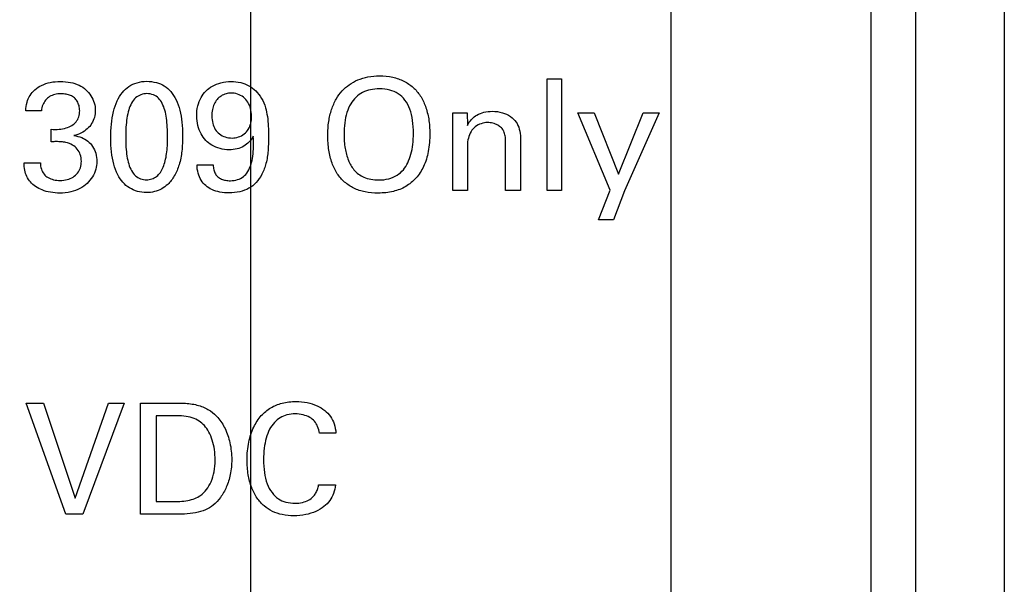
# Model space of a CAD drawing. Header units: inches. Extents: x 0 to 22, y 0 to 17.
# Tile 8 of 47: x 5.206 to 5.649, y 7.28 to 7.534. Entities that reach past the tile are written whole.
import ezdxf

# ---------------------------------------------------------------- set-up
doc = ezdxf.new("R2010")
doc.units = ezdxf.units.IN
doc.header["$LTSCALE"] = 1.21
doc.header["$MEASUREMENT"] = 0
doc.layers.get('0').update_dxf_attribs({"linetype": 'CONTINUOUS'})
doc.layers.add('03___PRT_ALL_CURVES', color=7, linetype='CONTINUOUS')
doc.layers.add('DIMENSIONS', color=7, linetype='CONTINUOUS')
doc.styles.get("Standard").update_dxf_attribs({"font": 'txt', "width": 0.8})
doc.dimstyles.new('DIMSTYLE_1', dxfattribs={"dimtxt": 0.125, "dimasz": 0.18, "dimexe": 0.125, "dimexo": 0.0625, "dimgap": 0.03125, "dimtad": 0, "dimtih": 1, "dimtoh": 1, "dimzin": 4, "dimdsep": 46, "dimtxsty": 'STANDARD', "dimblk": '_FILLED', "dimblk1": '_FILLED', "dimblk2": '_FILLED', "dimcen": 0.09, "dimadec": 0, "dimazin": 0, "dimtp": 0.001, "dimtm": 0.001, "dimtfac": 1, "dimtofl": 0, "dimtmove": 0, "dimatfit": 3, "dimldrblk": '_FILLED', "dimfxl": 1, "dimtolj": 1, "dimtzin": 4, "dimarcsym": 0})
doc.dimstyles.new('DIMSTYLE_2', dxfattribs={"dimtxt": 0.125, "dimasz": 0.18, "dimexe": 0.125, "dimexo": 0.0625, "dimgap": 0.03125, "dimtad": 0, "dimtih": 1, "dimtoh": 1, "dimzin": 4, "dimdsep": 46, "dimtxsty": 'STANDARD', "dimblk": '_FILLED', "dimblk1": '_FILLED', "dimblk2": '_FILLED', "dimcen": 0.09, "dimadec": 0, "dimazin": 0, "dimtfac": 1, "dimtofl": 0, "dimtmove": 0, "dimatfit": 3, "dimldrblk": '_FILLED', "dimfxl": 1, "dimtolj": 1, "dimtzin": 4, "dimarcsym": 0})

# ---------------------------------------------------------------- blocks, each defined once
blk = doc.blocks.new('*D0')
at = {"layer": 'DIMENSIONS', "color": 2, "linetype": 'CONTINUOUS'}
blk.add_line((4.8760726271, 6.8381774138), (4.8760726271, 6.1903742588), dxfattribs=at)
at = {"layer": 'DIMENSIONS', "color": 2, "linetype": 'CONTINUOUS', "insert": (4.8135726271, 6.1278742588), "char_height": 0.125, "width": 0.825, "attachment_point": 3, "rotation": 90, "line_spacing_factor": 0.9}
blk.add_mtext('.43{\\Ftxt.shx;\\W1.000000;\\H0.125000; }[11]', dxfattribs=at)
blk = doc.blocks.new('_FILLED')
at = {"color": 0, "linetype": 'BYBLOCK'}
blk.add_solid([(0, 0), (-1, 0.1736111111), (-1, -0.1736111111)], dxfattribs=at)
blk = doc.blocks.new('*D1')
at = {"layer": 'DIMENSIONS', "color": 2, "linetype": 'CONTINUOUS'}
blk.add_line((5.3100726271, 8.249849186), (5.3100726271, 6.1903742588), dxfattribs=at)
at = {"layer": 'DIMENSIONS', "color": 2, "linetype": 'CONTINUOUS', "insert": (5.2475726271, 6.1278742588), "char_height": 0.125, "width": 1.025, "attachment_point": 3, "rotation": 90, "line_spacing_factor": 0.9}
blk.add_mtext('4X .00{\\Ftxt.shx;\\W1.000000;\\H0.125000; }[0]', dxfattribs=at)
blk = doc.blocks.new('*D3')
at = {"layer": 'DIMENSIONS', "color": 2, "linetype": 'CONTINUOUS'}
for p, q in [((4.9510726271, 7.7471548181), (4.9510726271, 6.4461025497)), ((4.9510726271, 6.4461025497), (5.0559681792, 6.304817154)), ((5.0559681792, 6.304817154), (5.0559681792, 6.1903742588))]:
    blk.add_line(p, q, dxfattribs=at)
at = {"layer": 'DIMENSIONS', "color": 2, "linetype": 'CONTINUOUS', "insert": (4.9934681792, 6.1278742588), "char_height": 0.125, "width": 0.925, "attachment_point": 3, "rotation": 90, "line_spacing_factor": 0.9}
blk.add_mtext('.36{\\Ftxt.shx;\\W1.000000;\\H0.125000; }[9.1]', dxfattribs=at)
blk = doc.blocks.new('*D4')
at = {"layer": 'DIMENSIONS', "color": 2, "linetype": 'CONTINUOUS'}
blk.add_line((5.4990726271, 7.7247499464), (5.4990726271, 6.1903742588), dxfattribs=at)
at = {"layer": 'DIMENSIONS', "color": 2, "linetype": 'CONTINUOUS', "insert": (5.4365726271, 6.1278742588), "char_height": 0.125, "width": 0.925, "attachment_point": 3, "rotation": 90, "line_spacing_factor": 0.9}
blk.add_mtext('.19{\\Ftxt.shx;\\W1.000000;\\H0.125000; }[4.8]', dxfattribs=at)
blk = doc.blocks.new('*D9')
at = {"layer": 'DIMENSIONS', "color": 2, "linetype": 'CONTINUOUS'}
blk.add_line((5.2065704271, 6.8623418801), (4.1963425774, 6.8623418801), dxfattribs=at)
at = {"layer": 'DIMENSIONS', "color": 2, "linetype": 'CONTINUOUS', "insert": (4.1338425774, 6.9248418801), "char_height": 0.125, "width": 1.125, "attachment_point": 3, "line_spacing_factor": 0.9}
blk.add_mtext('1.76{\\Ftxt.shx;\\W1.000000;\\H0.125000; }[44.7]', dxfattribs=at)

msp = doc.modelspace()

# ---------------------------------------------------------------- linework, layer by layer
at = {"color": 7, "linetype": 'CONTINUOUS'}
for p, q in [((5.6490726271, 7.8141736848), (5.6490726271, 6.8984557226)), ((5.6090726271, 7.755700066), (5.6090726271, 6.867548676)), ((5.5890726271, 7.7033418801), (5.5890726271, 6.9384906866))]:
    msp.add_line(p, q, dxfattribs=at)
at = {"layer": '03___PRT_ALL_CURVES', "color": 40, "linetype": 'CONTINUOUS'}
for p, q in [((5.4434420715, 7.507480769), (5.449974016, 7.507480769)), ((5.4434420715, 7.4573641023), (5.4434420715, 7.507480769)), ((5.449974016, 7.507480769), (5.449974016, 7.4573641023)), ((5.216011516, 7.4932252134), (5.2089934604, 7.4932252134)), ((5.4010170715, 7.4922627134), (5.4075476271, 7.4922627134)), ((5.4010837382, 7.4882335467), (5.4010170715, 7.4922627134)), ((5.4010837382, 7.4573641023), (5.4010837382, 7.4882335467)), ((5.4075476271, 7.4922627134), (5.4076156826, 7.4866335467)), ((5.4573248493, 7.4922627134), (5.464696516, 7.4922627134)), ((5.4718512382, 7.4574988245), (5.4573248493, 7.4922627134)), ((5.464696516, 7.4922627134), (5.4756083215, 7.4647279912)), ((5.4756083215, 7.4647279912), (5.486730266, 7.4922627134)), ((5.4938170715, 7.4922627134), (5.4783141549, 7.4571599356)), ((5.486730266, 7.4922627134), (5.4938170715, 7.4922627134)), ((5.2203934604, 7.4792543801), (5.2203934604, 7.4848974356)), ((5.424786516, 7.4573641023), (5.424786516, 7.4795391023)), ((5.4314601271, 7.4810724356), (5.4314601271, 7.4573641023)), ((5.4076156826, 7.4774516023), (5.4076156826, 7.4573641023)), ((5.2082267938, 7.4697335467), (5.215599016, 7.4697335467)), ((5.2860129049, 7.4688377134), (5.2933101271, 7.4688377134)), ((5.4076156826, 7.4573641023), (5.4010837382, 7.4573641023)), ((5.4314601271, 7.4573641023), (5.424786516, 7.4573641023)), ((5.449974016, 7.4573641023), (5.4434420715, 7.4573641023)), ((5.4665683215, 7.4441529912), (5.4718512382, 7.4574988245)), ((5.4783141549, 7.4571599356), (5.4733092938, 7.4441529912)), ((5.4733092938, 7.4441529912), (5.4665683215, 7.4441529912)), ((5.2092031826, 7.3617882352), (5.2169212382, 7.3617882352)), ((5.2270726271, 7.311871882), (5.2092031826, 7.3617882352)), ((5.2169212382, 7.3617882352), (5.2311754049, 7.3191131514)), ((5.2311754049, 7.3191131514), (5.2461906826, 7.3617882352)), ((5.2532101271, 7.3617882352), (5.2347156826, 7.311871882)), ((5.2461906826, 7.3617882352), (5.2532101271, 7.3617882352)), ((5.2606698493, 7.311871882), (5.2606698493, 7.3617882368)), ((5.2606698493, 7.3617882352), (5.2751962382, 7.3617882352)), ((5.2759629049, 7.3560426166), (5.2676212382, 7.3560426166)), ((5.2676212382, 7.3560426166), (5.2676212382, 7.3175234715)), ((5.3484851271, 7.3482870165), (5.3410462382, 7.3482870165)), ((5.3407004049, 7.3249850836), (5.3483434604, 7.3249850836)), ((5.2676212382, 7.317523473), (5.2744295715, 7.317523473)), ((5.2347156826, 7.311871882), (5.2270726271, 7.311871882)), ((5.2747823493, 7.311871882), (5.2606698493, 7.311871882))]:
    msp.add_line(p, q, dxfattribs=at)
for points, knots in [([(5.2089934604, 7.4932252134), (5.2090382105, 7.4944972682), (5.2093724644, 7.4969057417), (5.2107596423, 7.5001838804), (5.2130572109, 7.5028279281), (5.2161988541, 7.5048242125), (5.2201317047, 7.5061154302), (5.2230364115, 7.506368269), (5.2245642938, 7.506368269)], [0, 0, 0, 0, 0.1672204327, 0.3160038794, 0.4611996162, 0.6202371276, 0.7992734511, 1, 1, 1, 1]), ([(5.2245642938, 7.506368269), (5.2260927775, 7.506368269), (5.2289942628, 7.5060948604), (5.2329423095, 7.5048565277), (5.2361435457, 7.5028108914), (5.2384639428, 7.5000250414), (5.2399211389, 7.4968162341), (5.2402767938, 7.4944933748), (5.2402767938, 7.4933738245)], [0, 0, 0, 0, 0.2014792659, 0.3811963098, 0.5406690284, 0.6951225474, 0.8524248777, 1, 1, 1, 1]), ([(5.247261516, 7.480855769), (5.247261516, 7.482962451), (5.2474190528, 7.4869704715), (5.2482916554, 7.4926234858), (5.2498941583, 7.4974900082), (5.2521699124, 7.5014593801), (5.2552806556, 7.5043482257), (5.2591169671, 7.5060237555), (5.2619271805, 7.5064363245), (5.2633892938, 7.5064363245)], [0, 0, 0, 0, 0.1859160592, 0.3534184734, 0.5031059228, 0.6358207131, 0.7529650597, 0.8709675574, 1, 1, 1, 1]), ([(5.2633892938, 7.5064363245), (5.2648526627, 7.5064363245), (5.2676117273, 7.5060784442), (5.2713951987, 7.5045318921), (5.2744660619, 7.5018250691), (5.2768200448, 7.4980697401), (5.2784464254, 7.4933696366), (5.2793472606, 7.4878981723), (5.2795156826, 7.484011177), (5.2795156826, 7.481968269)], [0, 0, 0, 0, 0.1328610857, 0.249415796, 0.3658749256, 0.4981871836, 0.6474680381, 0.8145218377, 1, 1, 1, 1]), ([(5.2858698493, 7.4908654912), (5.2858698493, 7.4923809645), (5.2861383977, 7.4952643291), (5.2875928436, 7.4991198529), (5.2898679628, 7.5021993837), (5.2929755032, 7.5044900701), (5.2968562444, 7.5060105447), (5.2997757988, 7.506368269), (5.301299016, 7.506368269)], [0, 0, 0, 0, 0.1848866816, 0.3493656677, 0.4966394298, 0.6456501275, 0.8141685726, 1, 1, 1, 1]), ([(5.301299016, 7.506368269), (5.3027660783, 7.506368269), (5.3055474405, 7.506064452), (5.3093962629, 7.5046488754), (5.3126278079, 7.5021822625), (5.3152014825, 7.4987668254), (5.3163816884, 7.4960236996), (5.3168017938, 7.4945543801)], [0, 0, 0, 0, 0.2094963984, 0.3954270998, 0.5786371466, 0.7817734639, 1, 1, 1, 1]), ([(5.3512934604, 7.5021224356), (5.3522457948, 7.5031528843), (5.3544440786, 7.5050550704), (5.3583852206, 7.5072181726), (5.3630024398, 7.5085974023), (5.3663205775, 7.5088779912), (5.3680434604, 7.5088779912)], [0, 0, 0, 0, 0.2267873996, 0.4656587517, 0.7215304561, 1, 1, 1, 1]), ([(5.3680434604, 7.5088779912), (5.3700506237, 7.5088779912), (5.3738592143, 7.5085437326), (5.3790627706, 7.5067426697), (5.3833157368, 7.503854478), (5.3866540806, 7.4999802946), (5.3889691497, 7.495089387), (5.3904098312, 7.4893212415), (5.3907087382, 7.485143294), (5.3907087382, 7.4829446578)], [0, 0, 0, 0, 0.1543214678, 0.2912094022, 0.4188032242, 0.5451445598, 0.679656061, 0.8309570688, 1, 1, 1, 1]), ([(5.301299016, 7.5011599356), (5.3005489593, 7.5011599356), (5.298986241, 7.5009086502), (5.2968074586, 7.4999126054), (5.2949107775, 7.4983271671), (5.2935497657, 7.4961838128), (5.2928234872, 7.4936048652), (5.292686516, 7.4917646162), (5.292686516, 7.4907974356)], [0, 0, 0, 0, 0.1493284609, 0.3100319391, 0.4718679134, 0.634585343, 0.8074444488, 1, 1, 1, 1]), ([(5.310549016, 7.4907293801), (5.310549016, 7.4919114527), (5.3102600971, 7.4941441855), (5.3090320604, 7.4971483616), (5.3069571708, 7.4994193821), (5.3042890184, 7.5008156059), (5.3022912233, 7.5011599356), (5.301299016, 7.5011599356)], [0, 0, 0, 0, 0.2280154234, 0.4289400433, 0.6167039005, 0.8086085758, 1, 1, 1, 1]), ([(5.3448309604, 7.4821029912), (5.3448309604, 7.4841879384), (5.3450768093, 7.4881622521), (5.3463530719, 7.4936984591), (5.3483827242, 7.4983872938), (5.3502638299, 7.5010165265), (5.3512934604, 7.5021224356)], [0, 0, 0, 0, 0.2910241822, 0.5534305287, 0.7890869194, 1, 1, 1, 1]), ([(5.368111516, 7.5030321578), (5.366726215, 7.5030321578), (5.3640938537, 7.5028090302), (5.3604245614, 7.5015741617), (5.357359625, 7.4993637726), (5.3549012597, 7.4962632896), (5.3532407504, 7.4922704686), (5.3523035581, 7.4876034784), (5.3521267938, 7.4842714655), (5.3521267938, 7.4825238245)], [0, 0, 0, 0, 0.1406011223, 0.2659656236, 0.3880589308, 0.5188480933, 0.6624179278, 0.8226231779, 1, 1, 1, 1]), ([(5.383336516, 7.4830113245), (5.383336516, 7.4849695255), (5.3831250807, 7.4886713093), (5.3819870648, 7.4938188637), (5.3798009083, 7.4980288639), (5.3766137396, 7.5010522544), (5.3725779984, 7.5027557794), (5.3696489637, 7.5030321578), (5.368111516, 7.5030321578)], [0, 0, 0, 0, 0.2053541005, 0.3876180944, 0.5489759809, 0.695360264, 0.8387697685, 1, 1, 1, 1]), ([(5.224774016, 7.5008071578), (5.223845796, 7.5008071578), (5.222078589, 7.5006341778), (5.2196747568, 7.4996868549), (5.2178045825, 7.4980313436), (5.2165527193, 7.4958126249), (5.2161056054, 7.4941158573), (5.216011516, 7.4932252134)], [0, 0, 0, 0, 0.2173519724, 0.4112833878, 0.5950694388, 0.790286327, 1, 1, 1, 1]), ([(5.2332517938, 7.4932252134), (5.2332517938, 7.4939899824), (5.2330401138, 7.4954724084), (5.232231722, 7.4974803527), (5.2309269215, 7.4990919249), (5.2291566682, 7.5001613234), (5.2270549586, 7.5007056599), (5.22555852, 7.5008071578), (5.224774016, 7.5008071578)], [0, 0, 0, 0, 0.1781145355, 0.3441975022, 0.498871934, 0.6522180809, 0.8172891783, 1, 1, 1, 1]), ([(5.2634573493, 7.5008752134), (5.262553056, 7.5008752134), (5.2607197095, 7.5005298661), (5.2582239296, 7.4991013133), (5.2563791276, 7.4966143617), (5.2551868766, 7.4934561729), (5.25440154, 7.4897741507), (5.2540023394, 7.4856337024), (5.2539351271, 7.4827289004), (5.2539351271, 7.4812085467)], [0, 0, 0, 0, 0.1118503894, 0.2257241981, 0.3474914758, 0.4862571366, 0.6408220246, 0.811950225, 1, 1, 1, 1]), ([(5.2727754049, 7.481343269), (5.2727754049, 7.4828387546), (5.2727023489, 7.4856907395), (5.2723561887, 7.4897517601), (5.2716629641, 7.4933664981), (5.2705262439, 7.4964436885), (5.2688592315, 7.4989645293), (5.2663712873, 7.5005350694), (5.2644447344, 7.5008752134), (5.2634573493, 7.5008752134)], [0, 0, 0, 0, 0.1863909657, 0.3553682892, 0.5076088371, 0.643525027, 0.7625675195, 0.8769365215, 1, 1, 1, 1]), ([(5.2203934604, 7.4848974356), (5.2215824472, 7.484793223), (5.2238564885, 7.4847768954), (5.2270501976, 7.4852952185), (5.2297272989, 7.4864043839), (5.2317822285, 7.4881314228), (5.2330170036, 7.4905012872), (5.2332517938, 7.49228903), (5.2332517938, 7.4932252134)], [0, 0, 0, 0, 0.2048306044, 0.3882983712, 0.5519066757, 0.6964203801, 0.8393365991, 1, 1, 1, 1]), ([(5.2402767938, 7.4933738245), (5.2402767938, 7.492313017), (5.2399981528, 7.4902192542), (5.2387631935, 7.4873385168), (5.2367325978, 7.4849101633), (5.2339777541, 7.4830764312), (5.2318283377, 7.4822924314), (5.2306809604, 7.4820349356)], [0, 0, 0, 0, 0.1980469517, 0.3887757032, 0.5778295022, 0.7804628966, 1, 1, 1, 1]), ([(5.3168017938, 7.4945543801), (5.3171739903, 7.4932516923), (5.3177450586, 7.4904947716), (5.3181430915, 7.4861611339), (5.3181920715, 7.4831683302), (5.3181920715, 7.4816279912)], [0, 0, 0, 0, 0.3117162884, 0.6455984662, 1, 1, 1, 1]), ([(5.4076156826, 7.4866335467), (5.408123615, 7.4875968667), (5.4093076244, 7.4894042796), (5.4118946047, 7.4914701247), (5.4151493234, 7.492682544), (5.4175459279, 7.4929543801), (5.418811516, 7.4929543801)], [0, 0, 0, 0, 0.2410266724, 0.4717069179, 0.7198963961, 1, 1, 1, 1]), ([(5.418811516, 7.4929543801), (5.4203432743, 7.4929543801), (5.4232326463, 7.4925886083), (5.4269525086, 7.4908596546), (5.4296581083, 7.488266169), (5.4311934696, 7.4848752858), (5.4314601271, 7.4823821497), (5.4314601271, 7.4810724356)], [0, 0, 0, 0, 0.2353110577, 0.4399391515, 0.6202680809, 0.7987997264, 1, 1, 1, 1]), ([(5.3005392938, 7.4756474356), (5.299137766, 7.4756474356), (5.2964052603, 7.4760031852), (5.2927603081, 7.4774958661), (5.2897951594, 7.4797602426), (5.2876420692, 7.4828276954), (5.286224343, 7.4865875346), (5.2858698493, 7.4893998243), (5.2858698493, 7.4908654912)], [0, 0, 0, 0, 0.17781844, 0.3448795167, 0.4945444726, 0.6446679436, 0.8140439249, 1, 1, 1, 1]), ([(5.292686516, 7.4907974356), (5.292686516, 7.4896906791), (5.2929431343, 7.4875987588), (5.2940691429, 7.4847681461), (5.2960460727, 7.482597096), (5.2987151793, 7.481256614), (5.300743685, 7.4809238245), (5.301786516, 7.4809238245)], [0, 0, 0, 0, 0.2205634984, 0.4152506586, 0.5978909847, 0.7921761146, 1, 1, 1, 1]), ([(5.301786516, 7.4809238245), (5.3027520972, 7.4809238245), (5.3047008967, 7.4812727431), (5.3072832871, 7.4826054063), (5.3092462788, 7.4847687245), (5.3103258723, 7.4875832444), (5.310549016, 7.4896412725), (5.310549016, 7.4907293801)], [0, 0, 0, 0, 0.1967856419, 0.3957066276, 0.5823066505, 0.7782434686, 1, 1, 1, 1]), ([(5.4167226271, 7.487880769), (5.415727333, 7.487880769), (5.4137318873, 7.4875347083), (5.4110785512, 7.486129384), (5.4090446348, 7.4838451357), (5.4078810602, 7.4808405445), (5.4076156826, 7.4786245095), (5.4076156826, 7.4774516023)], [0, 0, 0, 0, 0.1929593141, 0.3846983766, 0.5719039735, 0.7726065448, 1, 1, 1, 1]), ([(5.4229073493, 7.4855210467), (5.4224091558, 7.4859989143), (5.4212035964, 7.4868531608), (5.4190851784, 7.4876708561), (5.4175177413, 7.487880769), (5.4167226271, 7.487880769)], [0, 0, 0, 0, 0.3065238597, 0.6469488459, 1, 1, 1, 1]), ([(5.424786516, 7.4795391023), (5.424786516, 7.4803320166), (5.4246796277, 7.4818410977), (5.4241043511, 7.4839182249), (5.423354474, 7.4850743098), (5.4229073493, 7.4855210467)], [0, 0, 0, 0, 0.3711216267, 0.7041678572, 1, 1, 1, 1]), ([(5.2270656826, 7.4789154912), (5.226368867, 7.4790516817), (5.2249237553, 7.4792564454), (5.2226900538, 7.4793371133), (5.22116871, 7.4792804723), (5.2203934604, 7.4792543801)], [0, 0, 0, 0, 0.318098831, 0.6524709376, 1, 1, 1, 1]), ([(5.2306809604, 7.4820349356), (5.2318704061, 7.4818671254), (5.234093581, 7.4813120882), (5.2370212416, 7.4796530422), (5.2392106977, 7.477172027), (5.2406488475, 7.4740034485), (5.2409684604, 7.4716010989), (5.2409684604, 7.4703571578)], [0, 0, 0, 0, 0.2107932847, 0.3975908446, 0.5815683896, 0.7817108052, 1, 1, 1, 1]), ([(5.2503879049, 7.4643891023), (5.2496282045, 7.4659091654), (5.2483790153, 7.4692910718), (5.2473964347, 7.4748603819), (5.247261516, 7.4788007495), (5.247261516, 7.480855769)], [0, 0, 0, 0, 0.301678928, 0.6351770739, 1, 1, 1, 1]), ([(5.2539351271, 7.4812085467), (5.2539351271, 7.479735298), (5.2540188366, 7.4769223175), (5.2544090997, 7.4729150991), (5.2551842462, 7.4693541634), (5.2563929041, 7.4663233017), (5.2581536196, 7.4639125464), (5.260589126, 7.4624797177), (5.2624070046, 7.4621654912), (5.2633212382, 7.4621654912)], [0, 0, 0, 0, 0.1874180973, 0.357767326, 0.5115742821, 0.6494108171, 0.7707150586, 0.8836965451, 1, 1, 1, 1]), ([(5.2633212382, 7.4621654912), (5.2641224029, 7.4621654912), (5.2657397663, 7.4624436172), (5.267939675, 7.4635684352), (5.2696984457, 7.4654432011), (5.2709159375, 7.4678904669), (5.2718038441, 7.4707457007), (5.2723922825, 7.4739805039), (5.2727151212, 7.4775522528), (5.2727754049, 7.4800449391), (5.2727754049, 7.481343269)], [0, 0, 0, 0, 0.1013596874, 0.2037047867, 0.3073743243, 0.4206085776, 0.5466738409, 0.6847475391, 0.835741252, 1, 1, 1, 1]), ([(5.2795156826, 7.481968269), (5.2795156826, 7.479652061), (5.2793673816, 7.4752548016), (5.2782096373, 7.4691081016), (5.2761206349, 7.4639632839), (5.2740141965, 7.4611721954), (5.2728420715, 7.4600766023)], [0, 0, 0, 0, 0.2959608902, 0.5608433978, 0.794988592, 1, 1, 1, 1]), ([(5.3181920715, 7.4816279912), (5.3181920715, 7.479494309), (5.3181022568, 7.4754239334), (5.317260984, 7.469665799), (5.3154667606, 7.4647612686), (5.312853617, 7.460869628), (5.3093957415, 7.458127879), (5.3051685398, 7.4565912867), (5.3020988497, 7.4562516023), (5.3004712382, 7.4562516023)], [0, 0, 0, 0, 0.181514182, 0.3460282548, 0.4926718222, 0.6221896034, 0.7398302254, 0.8615376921, 1, 1, 1, 1]), ([(5.3113087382, 7.4816960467), (5.3108219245, 7.4807728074), (5.3095790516, 7.4790683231), (5.307091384, 7.477087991), (5.3039879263, 7.475888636), (5.301728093, 7.4756474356), (5.3005392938, 7.4756474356)], [0, 0, 0, 0, 0.2412502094, 0.4805644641, 0.7252163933, 1, 1, 1, 1]), ([(5.3010267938, 7.4617446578), (5.302113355, 7.4617446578), (5.3041876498, 7.4620620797), (5.307003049, 7.4634313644), (5.3090836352, 7.465860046), (5.3104336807, 7.4690458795), (5.31121911, 7.4728383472), (5.3114522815, 7.4771249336), (5.3113824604, 7.4801258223), (5.3113087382, 7.4816960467)], [0, 0, 0, 0, 0.1279443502, 0.2430576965, 0.360994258, 0.4956057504, 0.646703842, 0.8148998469, 1, 1, 1, 1]), ([(5.3674879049, 7.4561835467), (5.3655056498, 7.4561835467), (5.3617413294, 7.4564585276), (5.356536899, 7.4581407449), (5.3522480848, 7.4609881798), (5.3488458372, 7.4648602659), (5.3464836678, 7.4698011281), (5.3450797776, 7.4756520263), (5.3448309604, 7.4798796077), (5.3448309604, 7.4821029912)], [0, 0, 0, 0, 0.1518715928, 0.2869432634, 0.4143246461, 0.541639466, 0.6770235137, 0.8296542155, 1, 1, 1, 1]), ([(5.3521267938, 7.4825238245), (5.3521267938, 7.4804300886), (5.3523961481, 7.4764696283), (5.3538153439, 7.4710349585), (5.3555523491, 7.4679478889), (5.3565767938, 7.4666821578)], [0, 0, 0, 0, 0.3754087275, 0.7080332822, 1, 1, 1, 1]), ([(5.3907087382, 7.4829446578), (5.3907087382, 7.4802457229), (5.3903246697, 7.4751678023), (5.3882874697, 7.4682483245), (5.3847792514, 7.4627903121), (5.3800388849, 7.4588756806), (5.3741161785, 7.4565720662), (5.3697778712, 7.4561835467), (5.3674879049, 7.4561835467)], [0, 0, 0, 0, 0.2014394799, 0.3777648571, 0.5328175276, 0.6785246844, 0.8290845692, 1, 1, 1, 1]), ([(5.3788198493, 7.4666821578), (5.3795942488, 7.4676266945), (5.3809473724, 7.4698574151), (5.3823509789, 7.4737154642), (5.3831840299, 7.4781814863), (5.383336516, 7.4813518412), (5.383336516, 7.4830113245)], [0, 0, 0, 0, 0.2125436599, 0.4491222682, 0.7112251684, 1, 1, 1, 1]), ([(5.2340170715, 7.4704391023), (5.2340170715, 7.4714715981), (5.2336921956, 7.473452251), (5.2323074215, 7.4760673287), (5.2299996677, 7.4779669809), (5.2281037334, 7.4786895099), (5.2270656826, 7.4789154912)], [0, 0, 0, 0, 0.2608385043, 0.4970460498, 0.7316159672, 1, 1, 1, 1]), ([(5.2409684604, 7.4703571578), (5.2409684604, 7.4691964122), (5.2406054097, 7.4667734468), (5.2391084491, 7.4633792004), (5.2366883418, 7.4603615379), (5.2333195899, 7.4580361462), (5.2290922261, 7.456539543), (5.2259467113, 7.4561835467), (5.224286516, 7.4561835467)], [0, 0, 0, 0, 0.1430722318, 0.2974899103, 0.4523678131, 0.6137967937, 0.7953661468, 1, 1, 1, 1]), ([(5.2244281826, 7.461880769), (5.2255064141, 7.461880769), (5.2275447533, 7.4621353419), (5.2303046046, 7.4632118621), (5.2324079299, 7.465091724), (5.2337068, 7.4675889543), (5.2340170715, 7.469478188), (5.2340170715, 7.4704391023)], [0, 0, 0, 0, 0.2248224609, 0.4236348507, 0.6086338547, 0.7996394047, 1, 1, 1, 1]), ([(5.2110823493, 7.4611891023), (5.2104273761, 7.4619259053), (5.2093041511, 7.4635924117), (5.2084333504, 7.466565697), (5.2082674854, 7.4686446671), (5.2082267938, 7.4697335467)], [0, 0, 0, 0, 0.3217703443, 0.6443480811, 1, 1, 1, 1]), ([(5.215599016, 7.4697335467), (5.2155852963, 7.4688092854), (5.2158610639, 7.4670183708), (5.2170520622, 7.4646663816), (5.2190184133, 7.4629592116), (5.2215797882, 7.4620680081), (5.2234437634, 7.461880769), (5.2244281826, 7.461880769)], [0, 0, 0, 0, 0.2079571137, 0.3995312, 0.5817132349, 0.7785318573, 1, 1, 1, 1]), ([(5.3004712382, 7.4562516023), (5.299075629, 7.4562516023), (5.2964198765, 7.4564540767), (5.2927904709, 7.4575476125), (5.2898555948, 7.459385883), (5.2876943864, 7.4619372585), (5.286318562, 7.4651593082), (5.2860472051, 7.4675700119), (5.2860129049, 7.4688377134)], [0, 0, 0, 0, 0.1936459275, 0.3670591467, 0.5209823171, 0.6673754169, 0.8240373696, 1, 1, 1, 1]), ([(5.2933101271, 7.4688377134), (5.2933101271, 7.4681063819), (5.2934762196, 7.4667156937), (5.2941927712, 7.4648369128), (5.2953737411, 7.4633475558), (5.2970066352, 7.4623857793), (5.2989283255, 7.4618618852), (5.3003050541, 7.4617446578), (5.3010267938, 7.4617446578)], [0, 0, 0, 0, 0.1843510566, 0.3489777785, 0.5012956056, 0.6537425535, 0.8180668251, 1, 1, 1, 1]), ([(5.3565767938, 7.4666821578), (5.3571577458, 7.4659569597), (5.3585290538, 7.464616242), (5.3611430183, 7.4631591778), (5.3642579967, 7.4622740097), (5.366515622, 7.4620835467), (5.3676976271, 7.4620835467)], [0, 0, 0, 0, 0.2242131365, 0.4568020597, 0.7147865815, 1, 1, 1, 1]), ([(5.3676976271, 7.4620835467), (5.3692222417, 7.4620835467), (5.3721422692, 7.4623540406), (5.3760095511, 7.4639930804), (5.3780220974, 7.4657304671), (5.3788198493, 7.4666821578)], [0, 0, 0, 0, 0.3687598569, 0.6996392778, 1, 1, 1, 1]), ([(5.2632531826, 7.4563877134), (5.2618941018, 7.4563877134), (5.2592231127, 7.4567564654), (5.255543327, 7.4583448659), (5.2524948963, 7.460942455), (5.2509867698, 7.4631722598), (5.2503879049, 7.4643891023)], [0, 0, 0, 0, 0.255863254, 0.5004125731, 0.7446744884, 1, 1, 1, 1]), ([(5.224286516, 7.4561835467), (5.22287577, 7.4561835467), (5.2201867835, 7.4563916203), (5.2164809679, 7.4574139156), (5.213404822, 7.4589854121), (5.2117476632, 7.4604159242), (5.2110823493, 7.4611891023)], [0, 0, 0, 0, 0.291485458, 0.553777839, 0.789244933, 1, 1, 1, 1]), ([(5.2728420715, 7.4600766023), (5.2720277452, 7.4593107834), (5.2701476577, 7.4579569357), (5.2668562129, 7.4566748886), (5.2644638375, 7.4563877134), (5.2632531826, 7.4563877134)], [0, 0, 0, 0, 0.3195606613, 0.6539115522, 1, 1, 1, 1]), ([(5.2751962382, 7.3617882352), (5.277349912, 7.3617882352), (5.2814558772, 7.3618277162), (5.2872485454, 7.3608100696), (5.2919645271, 7.3585433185), (5.2944482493, 7.3564163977), (5.2954254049, 7.3552716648)], [0, 0, 0, 0, 0.2938596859, 0.5596614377, 0.7942250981, 1, 1, 1, 1]), ([(5.3085142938, 7.3362448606), (5.3085142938, 7.3389368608), (5.3089940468, 7.3440002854), (5.3111287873, 7.3508477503), (5.3145607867, 7.356169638), (5.3190115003, 7.3599237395), (5.3244446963, 7.3620748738), (5.3283939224, 7.3624917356), (5.3304795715, 7.3624917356)], [0, 0, 0, 0, 0.2098826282, 0.3934197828, 0.5532305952, 0.6956023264, 0.8382487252, 1, 1, 1, 1]), ([(5.3304795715, 7.3624917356), (5.3321958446, 7.3624917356), (5.3354571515, 7.3622152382), (5.3398978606, 7.3608415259), (5.3434692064, 7.3586844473), (5.3461382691, 7.3558447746), (5.3478776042, 7.352315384), (5.3483734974, 7.3496814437), (5.3484851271, 7.3482870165)], [0, 0, 0, 0, 0.20182184, 0.3819632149, 0.5420776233, 0.6874339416, 0.8348296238, 1, 1, 1, 1]), ([(5.2893087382, 7.3516777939), (5.2886189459, 7.3524377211), (5.2869222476, 7.3538364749), (5.2837809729, 7.3553294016), (5.2800079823, 7.3560263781), (5.2773487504, 7.3560426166), (5.2759629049, 7.3560426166)], [0, 0, 0, 0, 0.2129404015, 0.4501625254, 0.7130589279, 1, 1, 1, 1]), ([(5.2954254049, 7.3552716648), (5.2967050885, 7.3537786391), (5.2989733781, 7.3501714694), (5.3011023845, 7.3437183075), (5.3016101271, 7.3389224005), (5.3016101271, 7.3363788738)], [0, 0, 0, 0, 0.2909741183, 0.6223958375, 1, 1, 1, 1]), ([(5.3302017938, 7.3569478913), (5.3289445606, 7.3569478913), (5.3265636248, 7.3566667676), (5.3232867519, 7.3553638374), (5.320585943, 7.3530959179), (5.318463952, 7.3499381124), (5.3169756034, 7.3459627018), (5.3161223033, 7.3413322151), (5.3159476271, 7.3380398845), (5.3159476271, 7.3363125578)], [0, 0, 0, 0, 0.1330874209, 0.2507621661, 0.3683495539, 0.5011355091, 0.6501677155, 0.8161822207, 1, 1, 1, 1]), ([(5.3410462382, 7.3482870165), (5.3408842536, 7.3492952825), (5.3404431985, 7.3511880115), (5.3389999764, 7.3537177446), (5.3366654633, 7.3555188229), (5.3336668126, 7.3566628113), (5.3314016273, 7.3569478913), (5.3302017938, 7.3569478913)], [0, 0, 0, 0, 0.2004495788, 0.3782113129, 0.5590828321, 0.7654241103, 1, 1, 1, 1]), ([(5.2941781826, 7.3361094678), (5.2941781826, 7.3377114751), (5.2939562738, 7.3407675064), (5.2930396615, 7.3450539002), (5.2915361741, 7.3487263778), (5.2901046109, 7.3508040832), (5.2893087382, 7.3516777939)], [0, 0, 0, 0, 0.2891516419, 0.5508215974, 0.7873695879, 1, 1, 1, 1]), ([(5.2875726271, 7.3202838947), (5.2885617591, 7.3210213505), (5.2904374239, 7.3229015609), (5.2925965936, 7.3265217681), (5.2939733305, 7.3310501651), (5.2941781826, 7.334367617), (5.2941781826, 7.3361094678)], [0, 0, 0, 0, 0.2079192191, 0.4420609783, 0.705651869, 1, 1, 1, 1]), ([(5.3016101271, 7.3363788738), (5.3016101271, 7.3341263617), (5.3012333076, 7.3298606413), (5.2994536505, 7.3240658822), (5.2968156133, 7.3193804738), (5.2944973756, 7.3169128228), (5.2932684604, 7.3159354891)], [0, 0, 0, 0, 0.2968586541, 0.5601779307, 0.7935428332, 1, 1, 1, 1]), ([(5.3295781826, 7.3111183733), (5.3278283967, 7.3111183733), (5.3245103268, 7.3114208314), (5.3199025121, 7.3128910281), (5.3160018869, 7.3154658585), (5.3127668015, 7.3191278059), (5.3103212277, 7.3239382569), (5.3088506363, 7.3297847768), (5.3085142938, 7.3340146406), (5.3085142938, 7.3362448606)], [0, 0, 0, 0, 0.1410405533, 0.2664938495, 0.3861952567, 0.5140336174, 0.6577482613, 0.8192818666, 1, 1, 1, 1]), ([(5.3159476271, 7.3363125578), (5.3159476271, 7.3343724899), (5.3161719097, 7.3307068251), (5.317301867, 7.3256227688), (5.3194437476, 7.3215511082), (5.3223994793, 7.3186565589), (5.3260810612, 7.3170493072), (5.3287389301, 7.3167694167), (5.3301337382, 7.3167694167)], [0, 0, 0, 0, 0.2132109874, 0.4025293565, 0.5684900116, 0.7118214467, 0.847519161, 1, 1, 1, 1]), ([(5.3483434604, 7.3249850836), (5.3482063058, 7.323696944), (5.3476379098, 7.3212182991), (5.3458280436, 7.3178622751), (5.343062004, 7.3150657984), (5.3393653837, 7.3128600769), (5.3347504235, 7.3114349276), (5.3313624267, 7.3111183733), (5.3295781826, 7.3111183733)], [0, 0, 0, 0, 0.1519349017, 0.2944553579, 0.4413090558, 0.6065284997, 0.7920808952, 1, 1, 1, 1]), ([(5.3382656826, 7.3197322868), (5.3386791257, 7.3201765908), (5.3394390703, 7.3211892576), (5.3402623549, 7.3229772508), (5.3405769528, 7.3242954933), (5.3407004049, 7.3249850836)], [0, 0, 0, 0, 0.3098903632, 0.6414072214, 1, 1, 1, 1]), ([(5.2744295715, 7.317523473), (5.2757262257, 7.317523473), (5.2782185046, 7.3175460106), (5.2817820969, 7.317923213), (5.2849451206, 7.3187399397), (5.2867929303, 7.3197047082), (5.2875726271, 7.3202838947)], [0, 0, 0, 0, 0.2850623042, 0.5475953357, 0.7859274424, 1, 1, 1, 1]), ([(5.3301337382, 7.3167694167), (5.3312375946, 7.3167694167), (5.3333300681, 7.3170130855), (5.3361313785, 7.3180192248), (5.3376605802, 7.3191125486), (5.3382656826, 7.3197322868)], [0, 0, 0, 0, 0.3737940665, 0.7056161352, 1, 1, 1, 1]), ([(5.2932684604, 7.3159354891), (5.2922139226, 7.3150671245), (5.289710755, 7.3135355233), (5.2852571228, 7.3122453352), (5.2801798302, 7.3118287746), (5.276632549, 7.311871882), (5.2747823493, 7.311871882)], [0, 0, 0, 0, 0.2125722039, 0.4496261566, 0.7129812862, 1, 1, 1, 1])]:
    msp.add_open_spline(points, degree=3, knots=knots, dxfattribs=at)

# ---------------------------------------------------------------- dimensions: what is measured, and where the dimension line sits
at = {"layer": 'DIMENSIONS', "color": 2, "linetype": 'CONTINUOUS'}
for feature_location, offset, dtype, origin, picture, middle in [((5.2065704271, 6.8623418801), (-1.0102278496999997, 0), 0, (5.2690704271, 8.622349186), '*D9', (3.5713425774, 6.8623418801)), ((4.8760726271, 6.8381774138), (0, -0.6478031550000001), 1, (5.3100726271, 8.312349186), '*D0', (4.8760726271, 5.7153742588)), ((4.9510726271, 7.7471548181), (0.10489555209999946, -1.5567805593), 0, (5.3100726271, 7.8096548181), '*D3', (5.0559681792, 5.6653742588)), ((5.4990726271, 7.7247499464), (0, -1.5343756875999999), 1, (5.3100726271, 7.7528609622), '*D4', (5.4990726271, 5.6653742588))]:
    dim = msp.add_ordinate_dim(feature_location=feature_location, offset=offset, dtype=dtype, origin=origin, dimstyle='DIMSTYLE_1', dxfattribs=at)
    dim.commit()
    dim.dimension.update_dxf_attribs({"geometry": picture, "text_midpoint": middle})
dim = msp.add_ordinate_dim(feature_location=(5.3100726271, 8.249849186), offset=(0, -2.0594749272), dtype=1, origin=(5.3100726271, 8.312349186), text='4X <>', dimstyle='DIMSTYLE_2', dxfattribs=at)
dim.commit()
dim.dimension.update_dxf_attribs({"geometry": '*D1', "text_midpoint": (5.3100726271, 5.6153742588)})

doc.saveas('drawing.dxf')
